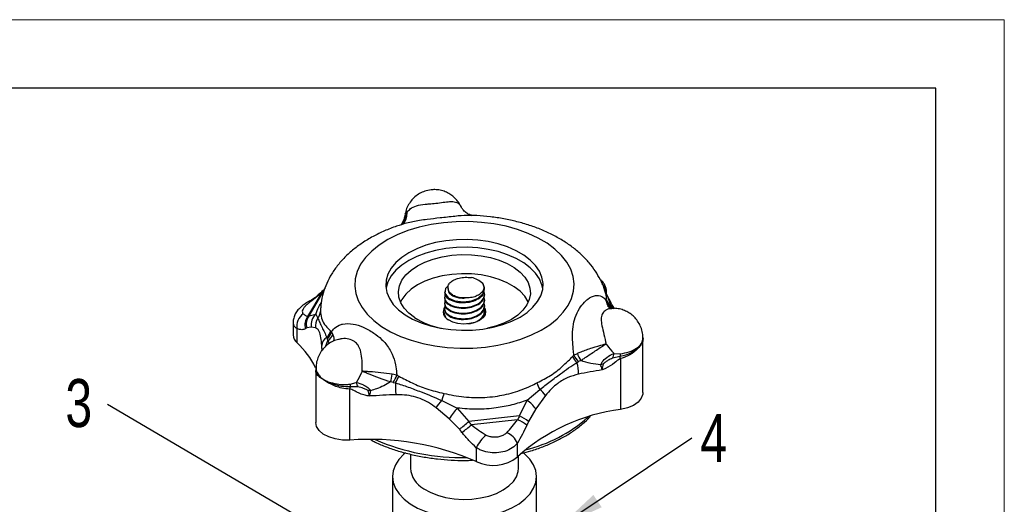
# Model space of a CAD drawing. Header units: millimetres. Extents: x 0 to 420, y 0 to 297.
# Tile 11 of 11: x 348 to 420, y 262 to 297. Entities that reach past the tile are written whole.
import ezdxf

# ---------------------------------------------------------------- set-up
doc = ezdxf.new("R2010")
doc.units = ezdxf.units.MM
doc.layers.add('ОСЕВЫЕ', color=7, linetype='Continuous')
doc.styles.add('SLDTEXTSTYLE2', font='TXT', dxfattribs={"width": 0.75})
doc.dimstyles.new('SLDDIMSTYLE1', dxfattribs={"dimtxt": 0.18, "dimasz": 3.302, "dimexe": 0, "dimexo": 0.0625, "dimgap": 0, "dimtad": 0, "dimtih": 1, "dimtoh": 1, "dimdec": 0, "dimrnd": 1e-09, "dimzin": 0, "dimdsep": 46, "dimtxsty": 'Standard', "dimsah": 1, "dimcen": 0.09, "dimadec": 0, "dimazin": 0, "dimtfac": 3.302, "dimtdec": 0, "dimtofl": 0, "dimtmove": 0, "dimatfit": 3, "dimfxl": 0, "dimfrac": 2, "dimtolj": 1, "dimtzin": 0, "dimarcsym": 0})

# ---------------------------------------------------------------- blocks, each defined once
blk = doc.blocks.new('SW_NOTE_0_4')
at = {"color": 0, "linetype": 'Continuous', "lineweight": 0, "insert": (-3.064, 1.865), "char_height": 3.5, "attachment_point": 1, "style": 'SLDTEXTSTYLE2'}
blk.add_mtext('3', dxfattribs=at)
blk = doc.blocks.new('SW_NOTE_0_5')
at = {"color": 0, "linetype": 'Continuous', "lineweight": 0, "insert": (0.616, 1.74), "char_height": 3.5, "attachment_point": 1, "style": 'SLDTEXTSTYLE2'}
blk.add_mtext('4', dxfattribs=at)

msp = doc.modelspace()

# ---------------------------------------------------------------- linework, layer by layer
at = {"color": 7, "linetype": 'Continuous', "lineweight": 25}
for p, q in [((415, 292), (20, 292)), ((415, 5), (415, 292)), ((381.177, 282.7), (381.122, 282.704)), ((369.213, 275.359), (370.327, 277.231)), ((370.459, 277.393), (370.329, 277.25)), ((379.18, 277.156), (379.18, 277.105)), ((382.105, 277.309), (382.105, 277.388)), ((390.998, 276.975), (390.998, 277.113)), ((379.18, 276.747), (379.18, 276.696)), ((382.105, 276.9), (382.105, 276.952)), ((382.105, 276.492), (382.105, 276.543)), ((390.979, 276.475), (390.982, 276.552)), ((390.979, 276.475), (391.019, 276.263)), ((370.145, 275.894), (370.144, 275.854)), ((379.18, 276.339), (379.18, 276.288)), ((379.18, 275.931), (379.18, 275.88)), ((382.105, 276.084), (382.105, 276.135)), ((382.105, 275.676), (382.105, 275.727)), ((391.333, 276.049), (391.305, 276.142)), ((391.333, 276.049), (391.38, 275.925)), ((369.311, 275.402), (369.802, 275.51)), ((369.802, 275.51), (369.948, 275.216)), ((379.18, 275.523), (379.18, 275.472)), ((382.085, 275.429), (382.044, 275.505)), ((368.152, 274.931), (368.152, 274.018)), ((368.44, 273.421), (368.44, 274.438)), ((369.467, 274.562), (369.139, 274.511)), ((369.789, 274.516), (369.467, 274.562)), ((370.881, 274.29), (370.946, 274.22)), ((370.614, 273.813), (370.652, 273.721)), ((370.686, 273.596), (370.652, 273.721)), ((370.946, 274.22), (371.042, 274.015)), ((393.645, 273.702), (393.644, 273.807)), ((393.653, 273.807), (393.652, 273.818)), ((393.656, 269.801), (393.656, 273.703)), ((370.234, 273.024), (370.226, 272.83)), ((370.23, 273.023), (370.234, 273.232)), ((388.523, 272.423), (388.624, 272.518)), ((388.624, 272.518), (388.872, 272.657)), ((389.122, 272.132), (388.957, 272.059)), ((391.98, 272.427), (391.44, 272.3)), ((391.539, 272.656), (391.984, 272.625)), ((392.023, 272.272), (392.023, 268.552)), ((369.795, 271.405), (369.795, 267.622)), ((369.824, 271.631), (369.798, 271.405)), ((369.817, 271.653), (369.816, 271.625)), ((388.831, 271.987), (388.957, 272.059)), ((375.704, 271.064), (375.378, 271.138)), ((375.704, 271.064), (375.846, 270.996)), ((372.286, 266.331), (372.286, 270.05)), ((372.309, 270.411), (372.741, 270.54)), ((372.864, 270.209), (372.323, 270.214)), ((375.45, 270.538), (375.247, 270.57)), ((375.45, 270.538), (375.61, 270.499)), ((385.199, 269.239), (386.132, 270.024)), ((378.986, 269.22), (380.117, 268.667)), ((384.653, 268.095), (385.199, 269.239)), ((386.551, 269.585), (385.845, 268.603)), ((379.523, 267.892), (378.576, 268.687)), ((380.117, 268.667), (380.954, 267.679)), ((385.845, 268.603), (385.314, 267.694)), ((380.272, 267.126), (379.523, 267.892)), ((384.653, 268.095), (380.954, 267.679)), ((384.517, 267.819), (381.151, 267.44)), ((381.497, 265.777), (381.497, 264.76)), ((384.508, 265.099), (384.508, 266.116)), ((376.698, 265.302), (376.698, 264.283)), ((384.588, 264.283), (384.588, 265.181)), ((375.393, 263.67), (375.393, 259.588)), ((385.893, 259.588), (385.893, 263.67))]:
    msp.add_line(p, q, dxfattribs=at)
at = {"color": 8, "linetype": 'Continuous', "lineweight": 25}
for p, q in [((369.311, 275.402), (370.416, 277.259)), ((370.144, 275.854), (370.141, 275.714)), ((391.019, 276.263), (391.125, 276.111)), ((370.497, 273.144), (370.686, 273.596)), ((370.686, 273.596), (370.773, 273.367))]:
    msp.add_line(p, q, dxfattribs=at)
at = {"color": 7, "linetype": 'Continuous', "lineweight": 25, "flags": 128}
for points in [[(374.601, 274.622), (375.252, 274.238), (375.975, 273.9), (376.761, 273.613), (377.6, 273.381), (378.48, 273.206), (379.389, 273.092), (380.315, 273.039), (381.245, 273.049), (382.167, 273.121), (383.068, 273.254), (383.936, 273.447), (384.76, 273.697), (385.528, 274), (386.23, 274.352), (386.856, 274.75), (387.398, 275.186), (387.848, 275.656), (388.201, 276.153), (388.452, 276.67), (388.597, 277.2), (388.634, 277.737), (388.564, 278.273), (388.385, 278.8), (388.103, 279.311), (387.719, 279.801), (387.239, 280.261), (386.67, 280.686), (386.02, 281.07), (385.296, 281.407), (384.51, 281.694), (383.671, 281.927), (382.792, 282.101), (381.883, 282.216), (380.957, 282.268), (380.027, 282.259), (379.105, 282.187), (378.203, 282.054), (377.335, 281.861), (376.511, 281.611), (375.743, 281.308), (375.042, 280.955), (374.416, 280.558), (373.874, 280.122), (373.423, 279.652), (373.07, 279.155), (372.819, 278.638), (372.674, 278.107), (372.637, 277.571), (372.708, 277.035), (372.886, 276.508), (373.169, 275.996), (373.552, 275.507), (374.032, 275.047), (374.601, 274.622)], [(376.308, 275.479), (376.861, 275.159), (377.484, 274.886), (378.167, 274.664), (378.895, 274.498), (379.655, 274.39), (380.434, 274.344), (381.217, 274.359), (381.989, 274.435), (382.735, 274.571), (383.443, 274.765), (384.098, 275.013), (384.689, 275.31), (385.204, 275.65), (385.634, 276.028), (385.971, 276.436), (386.209, 276.867), (386.343, 277.312), (386.37, 277.764), (386.291, 278.214), (386.106, 278.653), (385.819, 279.074), (385.436, 279.468), (384.964, 279.828), (384.41, 280.148), (383.787, 280.422), (383.105, 280.644), (382.376, 280.81), (381.616, 280.917), (380.837, 280.964), (380.054, 280.949), (379.282, 280.873), (378.536, 280.736), (377.828, 280.542), (377.173, 280.295), (376.582, 279.998), (376.067, 279.658), (375.637, 279.28), (375.3, 278.872), (375.063, 278.441), (374.929, 277.996), (374.901, 277.544), (374.981, 277.094), (375.165, 276.655), (375.452, 276.234), (375.835, 275.84), (376.308, 275.479)], [(386.352, 277.372), (386.291, 277.65), (386.106, 278.089), (385.819, 278.51), (385.436, 278.904), (384.964, 279.265), (384.41, 279.585), (383.787, 279.858), (383.105, 280.08), (382.376, 280.246), (381.616, 280.354), (380.837, 280.401), (380.054, 280.386), (379.282, 280.309), (378.536, 280.173), (377.828, 279.979), (377.173, 279.731), (376.582, 279.435), (376.067, 279.094), (375.637, 278.716), (375.3, 278.308), (375.063, 277.878), (374.929, 277.432), (374.919, 277.372)], [(377.005, 275.267), (376.575, 275.599), (376.235, 275.965), (375.994, 276.356), (375.856, 276.764), (375.826, 277.179), (375.902, 277.592), (376.084, 277.993), (376.368, 278.375), (376.748, 278.728), (377.214, 279.044), (377.756, 279.317), (378.363, 279.539), (379.021, 279.708), (379.715, 279.817), (380.429, 279.866), (381.148, 279.853), (381.855, 279.778), (382.536, 279.643), (383.173, 279.451), (383.754, 279.206), (384.266, 278.914), (384.696, 278.582), (385.036, 278.216), (385.277, 277.824), (385.415, 277.417), (385.446, 277.002), (385.369, 276.589), (385.187, 276.187), (384.903, 275.806), (384.524, 275.453), (384.057, 275.137), (383.515, 274.864), (382.908, 274.641), (382.311, 274.486)], [(385.294, 276.392), (385.277, 276.428), (385.036, 276.819), (384.696, 277.185), (384.266, 277.518), (383.754, 277.81), (383.173, 278.055), (382.536, 278.247), (381.855, 278.382), (381.148, 278.457), (380.429, 278.47), (379.715, 278.421), (379.021, 278.311), (378.363, 278.143), (377.756, 277.92), (377.214, 277.648), (376.748, 277.331), (376.368, 276.979), (376.084, 276.597), (375.978, 276.392)], [(379.46, 277.577), (379.249, 277.392), (379.196, 277.043), (379.441, 276.715), (379.927, 276.488), (380.565, 276.411), (381.142, 276.487), (381.641, 276.69), (382.01, 277.037), (382.099, 277.443), (381.969, 277.744), (381.969, 277.744)], [(382.086, 276.01), (382.113, 275.964), (382.185, 275.724), (382.141, 275.481), (381.986, 275.255), (381.731, 275.061), (381.394, 274.914), (381.001, 274.825), (380.581, 274.8), (380.165, 274.842), (379.784, 274.946), (379.466, 275.107)], [(393.656, 269.801), (393.646, 269.684), (393.533, 269.379), (393.298, 269.099), (392.954, 268.859), (392.52, 268.673), (392.023, 268.552)], [(372.286, 266.331), (371.746, 266.335), (371.224, 266.413), (370.749, 266.561), (370.348, 266.769), (370.045, 267.027), (369.857, 267.319), (369.795, 267.622)], [(376.337, 265.404), (376.22, 265.303), (375.863, 264.923), (375.602, 264.518), (375.445, 264.095), (375.393, 263.664), (375.448, 263.233), (375.609, 262.81), (375.872, 262.405), (376.233, 262.026), (376.683, 261.681)], [(376.683, 261.681), (377.214, 261.376), (377.814, 261.117), (378.472, 260.911), (379.175, 260.761), (379.907, 260.67), (380.654, 260.64), (381.401, 260.671), (382.133, 260.764), (382.834, 260.916), (383.491, 261.124), (384.09, 261.384), (384.618, 261.691), (385.066, 262.037), (385.423, 262.417), (385.684, 262.823), (385.841, 263.246), (385.893, 263.677), (385.838, 264.108), (385.677, 264.531), (385.414, 264.935), (385.053, 265.314), (384.947, 265.406)], [(377.667, 262.788), (378.134, 262.525), (378.669, 262.311), (379.258, 262.15), (379.885, 262.048), (380.533, 262.006), (381.184, 262.027), (381.819, 262.109), (382.423, 262.25), (382.978, 262.447), (383.47, 262.694), (383.884, 262.985), (384.21, 263.31), (384.439, 263.662), (384.564, 264.032), (384.588, 264.283)]]:
    msp.add_lwpolyline(points, dxfattribs=at)
at = {"color": 8, "linetype": 'Continuous', "lineweight": 25, "flags": 128}
msp.add_lwpolyline([(370.329, 277.25), (370.328, 277.248), (370.327, 277.231)], dxfattribs=at)
at = {"color": 7, "linetype": 'Continuous', "lineweight": 25}
for centre, radius, start, end in [((380.92, 276.762), 1.437, 43.11476, 81.00021), ((391.845, 276.833), 0.937, 202.48997, 236.84626), ((391.841, 276.898), 0.927, 201.91699, 234.63228), ((369.244, 275.774), 0.898, 321.52671, 356.1143), ((379.727, 275.682), 0.632, 144.6373, 245.65382), ((391.689, 276.617), 0.758, 207.83093, 245.92187), ((369.549, 274.647), 1.128, 126.7839, 190.65949), ((370, 274.75), 0.995, 142.29906, 197.03486), ((370.098, 274.789), 0.998, 142.05943, 196.16735), ((370.501, 274.73), 1.048, 131.88088, 189.21868), ((370.807, 274.653), 1.027, 146.7664, 187.6363), ((380.113, 280.21), 5.839, 237.84983, 258.62027), ((369.786, 274.591), 1.136, 316.79487, 344.60703), ((368.969, 274.044), 0.817, 181.84101, 229.64604), ((370.937, 273.188), 0.704, 117.34874, 176.37787), ((369.836, 274.537), 1.154, 314.9683, 344.03144), ((370.102, 274.452), 1.036, 304.27448, 335.02398), ((394.574, 273.685), 0.936, 181.29037, 183.62737), ((392.766, 273.609), 0.874, 358.25093, 1.04537), ((364.19, 268.849), 6.243, 26.29706, 47.09272), ((394.598, 273.109), 1.274, 178.77348, 180.62922), ((392.718, 272.95), 0.623, 10.50673, 13.43), ((389.986, 273.131), 1.625, 205.82875, 224.71656), ((390.07, 273.217), 1.606, 205.82037, 226.17255), ((390.596, 273.157), 1.796, 196.17073, 214.79011), ((399.078, 270.359), 7.881, 163.0526, 165.73521), ((396.788, 272.418), 4.808, 177.52286, 179.8874), ((386.094, 270.708), 6.131, 14.77845, 16.28525), ((387.1, 271.329), 1.853, 354.08901, 20.82304), ((392.258, 266.616), 5.472, 106.06205, 108.01158), ((368.971, 271.061), 1.103, 355.37999, 357.38984), ((371.018, 271.05), 0.951, 184.68968, 187.23946), ((371.869, 271.652), 3.547, 342.23861, 351.65859), ((372.963, 272.065), 2.918, 328.45451, 339.93458), ((372.977, 272.057), 3.06, 329.39873, 339.71375), ((371.905, 270.188), 1.251, 163.197, 164.76549), ((368.923, 270.513), 1.785, 1.15795, 2.47757), ((369.043, 270.877), 3.347, 345.69633, 348.58405), ((382.208, 271.03), 9.918, 183.58175, 184.71851), ((379.381, 272.819), 7.02, 198.94366, 201.82034), ((373.198, 262.459), 7.497, 85.4381, 86.91132), ((380.055, 270.264), 4.451, 176.96573, 188.03483), ((388.618, 271.395), 2.839, 198.2698, 208.87688), ((384.393, 267.945), 2.711, 37.23073, 50.09308), ((314.819, 318.247), 80.753, 322.14148, 322.61868), ((442.801, 250.401), 66.532, 163.09967, 163.5691), ((383.908, 267.282), 2.345, 34.29928, 56.60719), ((388.921, 261.312), 11.472, 140.11952, 145.00184), ((393.631, 255.148), 13.5, 96.84253, 132.51447), ((382.71, 263.965), 4.257, 54.38179, 64.86854), ((382.772, 264.254), 4.277, 53.53818, 63.91552), ((370.21, 280.235), 16.526, 307.51048, 310.55405), ((370.113, 280.768), 17.306, 306.69876, 309.63164), ((373.735, 247.027), 19.358, 66.35899, 94.29208), ((384.231, 264.403), 3.059, 131.26641, 153.30806), ((383.137, 265.474), 1.514, 25.09162, 67.43617), ((382.728, 267.369), 2.885, 244.74183, 308.10245), ((378.559, 264.427), 1.866, 184.44137, 241.46346)]:
    msp.add_arc(centre, radius, start, end, dxfattribs=at)
at = {"color": 8, "linetype": 'Continuous', "lineweight": 25}
for centre, radius, start, end in [((389.979, 277.025), 0.995, 357.11344, 44.57839), ((369.269, 276.344), 0.112, 23.57069, 69.03534), ((391.113, 275.661), 0.518, 29.40859, 68.24166), ((382.709, 275.749), 10.394, 283.08763, 311.8), ((380.443, 280.957), 15.901, 246.58315, 271.31398)]:
    msp.add_arc(centre, radius, start, end, dxfattribs=at)
at = {"color": 7, "linetype": 'Continuous', "lineweight": 25}
for centre, major_axis, ratio, start_param, end_param in [((356.997, 262.08), (13.398, 13.434), 0.123014, 0.299689, 0.317049), ((357.738, 261.426), (12.426, 13.347), 0.101601, 0.313711, 0.33107), ((395.603, 253.41), (-2.679, 21.523), 0.61475, 0.746218, 0.763578), ((373.623, 250.889), (-2.409, 20.966), 0.585025, 5.511037, 5.528396), ((373.773, 250.953), (-2.679, 21.523), 0.61475, 5.50515, 5.52251), ((395.453, 253.346), (-2.409, 20.966), 0.585025, 0.752105, 0.769464)]:
    msp.add_ellipse(centre, major_axis=major_axis, ratio=ratio, start_param=start_param, end_param=end_param, dxfattribs=at)
for points, knots in [([(378.2, 284.59), (378.046, 284.563), (377.757, 284.512), (377.363, 284.328), (377.022, 284.087), (376.731, 283.782), (376.505, 283.422), (376.364, 283.088), (376.333, 282.875), (376.322, 282.802)], [0, 0, 0, 0, 0.167404, 0.315807, 0.464405, 0.614841, 0.767373, 0.921551, 1, 1, 1, 1]), ([(380.366, 283.405), (380.363, 283.412), (380.311, 283.546), (380.147, 283.771), (379.885, 284.06), (379.578, 284.288), (379.242, 284.459), (378.874, 284.57), (378.521, 284.613), (378.294, 284.597), (378.2, 284.59)], [0, 0, 0, 0, 0.009676, 0.163694, 0.311832, 0.455634, 0.597285, 0.740462, 0.891732, 1, 1, 1, 1]), ([(376.465, 282.966), (376.534, 283.046), (376.705, 283.245), (377.139, 283.443), (377.638, 283.526), (378.123, 283.569), (378.585, 283.608), (379.105, 283.681), (379.6, 283.749), (380.028, 283.724), (380.266, 283.57), (380.352, 283.43), (380.367, 283.405)], [0, 0, 0, 0, 0.084306, 0.20982, 0.341337, 0.400758, 0.491833, 0.599286, 0.705917, 0.834329, 0.971301, 1, 1, 1, 1]), ([(380.407, 283.326), (380.4, 283.339), (380.389, 283.359), (380.378, 283.383), (380.372, 283.395), (380.369, 283.401), (380.368, 283.403), (380.367, 283.405)], [0, 0, 0, 0, 0.498167, 0.775169, 0.895215, 0.931504, 1, 1, 1, 1]), ([(381.202, 282.72), (381.202, 282.72), (381.218, 282.719), (381.153, 282.725), (381.003, 282.774), (380.79, 282.884), (380.58, 283.064), (380.439, 283.256), (380.411, 283.321), (380.405, 283.337)], [0, 0, 0, 0, 0.006458, 0.15365, 0.309151, 0.495903, 0.744239, 0.939204, 1, 1, 1, 1]), ([(376.409, 282.152), (376.168, 282.081), (375.615, 281.92), (374.799, 281.595), (373.961, 281.189), (373.18, 280.719), (372.466, 280.189), (371.832, 279.603), (371.289, 278.969), (370.846, 278.296), (370.507, 277.597), (370.28, 276.883), (370.162, 276.298), (370.155, 275.955), (370.153, 275.853)], [0, 0, 0, 0, 0.071286, 0.163433, 0.256258, 0.349656, 0.443173, 0.536017, 0.627255, 0.716061, 0.802013, 0.885191, 0.966049, 1, 1, 1, 1]), ([(376.304, 282.806), (376.293, 282.739), (376.262, 282.538), (376.16, 282.272), (376.049, 282.097), (376.005, 282.028)], [0, 0, 0, 0, 0.23394, 0.695358, 1, 1, 1, 1]), ([(390.915, 277.07), (390.888, 277.175), (390.799, 277.507), (390.556, 278.041), (390.192, 278.67), (389.739, 279.268), (389.203, 279.834), (388.584, 280.364), (387.885, 280.852), (387.114, 281.291), (386.281, 281.678), (385.395, 282.006), (384.469, 282.275), (383.511, 282.484), (382.53, 282.628), (381.73, 282.706), (381.259, 282.714), (381.122, 282.716)], [0, 0, 0, 0, 0.029797, 0.094841, 0.161027, 0.228852, 0.298634, 0.37042, 0.443951, 0.518717, 0.594139, 0.669667, 0.74501, 0.820081, 0.894891, 0.969508, 1, 1, 1, 1]), ([(379.452, 277.356), (379.444, 277.421), (379.425, 277.564), (379.541, 277.784), (379.785, 277.984), (380.141, 278.135), (380.573, 278.215), (380.922, 278.211), (381.108, 278.186), (381.145, 278.181)], [0, 0, 0, 0, 0.128199, 0.284281, 0.444622, 0.607294, 0.78163, 0.955895, 1, 1, 1, 1]), ([(390.99, 277.114), (390.992, 277.142), (391.001, 277.26), (390.949, 277.463), (390.843, 277.708), (390.699, 277.913), (390.579, 278.021), (390.527, 278.067)], [0, 0, 0, 0, 0.073345, 0.309694, 0.545519, 0.803695, 1, 1, 1, 1]), ([(370.329, 277.251), (370.216, 277.137), (369.977, 276.895), (369.627, 276.628), (369.386, 276.5), (369.304, 276.457)], [0, 0, 0, 0, 0.370267, 0.785735, 1, 1, 1, 1]), ([(370.327, 277.231), (370.183, 277.075), (369.889, 276.759), (369.546, 276.513), (369.372, 276.388)], [0, 0, 0, 0, 0.493681, 1, 1, 1, 1]), ([(379.241, 276.931), (379.21, 276.832), (379.14, 276.613), (379.401, 276.291), (379.902, 276.053), (380.536, 275.977), (381.155, 276.057), (381.694, 276.274), (382.044, 276.615), (382.164, 276.941), (382.065, 277.104), (382.044, 277.139)], [0, 0, 0, 0, 0.1070561, 0.2350949, 0.3612486, 0.4886352, 0.6005959, 0.7128897, 0.8400844, 0.9663209, 1, 1, 1, 1]), ([(379.213, 277.103), (379.204, 277.066), (379.166, 276.91), (379.409, 276.648), (379.9, 276.411), (380.536, 276.334), (381.157, 276.414), (381.686, 276.631), (382.052, 276.951), (382.073, 277.2), (382.082, 277.311)], [0, 0, 0, 0, 0.046018, 0.192468, 0.336763, 0.482468, 0.610528, 0.73897, 0.884455, 1, 1, 1, 1]), ([(379.451, 277.386), (379.451, 277.369), (379.451, 277.337), (379.451, 277.301), (379.451, 277.284)], [0, 0, 0, 0, 0.501421, 1, 1, 1, 1]), ([(380.699, 276.701), (380.615, 276.702), (380.397, 276.704), (380.058, 276.774), (379.741, 276.92), (379.513, 277.121), (379.473, 277.277), (379.452, 277.356)], [0, 0, 0, 0, 0.134878, 0.349584, 0.56429, 0.778996, 1, 1, 1, 1]), ([(379.461, 277.284), (379.463, 277.236), (379.468, 277.124), (379.603, 276.963), (379.833, 276.818), (380.141, 276.722), (380.443, 276.688), (380.632, 276.698), (380.699, 276.701)], [0, 0, 0, 0, 0.141513, 0.331516, 0.517375, 0.706278, 0.895209, 1, 1, 1, 1]), ([(381.969, 277.744), (382.008, 277.653), (382.086, 277.47), (381.996, 277.19), (381.759, 276.953), (381.409, 276.782), (381.034, 276.702), (380.793, 276.701), (380.699, 276.701)], [0, 0, 0, 0, 0.186525, 0.373224, 0.551365, 0.723937, 0.891874, 1, 1, 1, 1]), ([(391.566, 275.912), (391.508, 276.02), (391.367, 276.278), (391.176, 276.641), (391.015, 276.951), (390.924, 277.102), (390.89, 277.159)], [0, 0, 0, 0, 0.204841, 0.491678, 0.808827, 1, 1, 1, 1]), ([(369.31, 276.446), (369.273, 276.427), (369.114, 276.341), (368.849, 276.165), (368.56, 275.911), (368.339, 275.624), (368.207, 275.322), (368.145, 275.085), (368.157, 274.956), (368.159, 274.934)], [0, 0, 0, 0, 0.059184, 0.255054, 0.461711, 0.641689, 0.806744, 0.967761, 1, 1, 1, 1]), ([(379.241, 276.523), (379.21, 276.423), (379.14, 276.205), (379.401, 275.882), (379.902, 275.645), (380.536, 275.568), (381.155, 275.649), (381.694, 275.865), (382.044, 276.207), (382.164, 276.532), (382.065, 276.696), (382.044, 276.73)], [0, 0, 0, 0, 0.107056, 0.235095, 0.361249, 0.488635, 0.600596, 0.71289, 0.840084, 0.966321, 1, 1, 1, 1]), ([(379.213, 276.695), (379.204, 276.658), (379.166, 276.502), (379.409, 276.24), (379.9, 276.002), (380.536, 275.926), (381.157, 276.006), (381.686, 276.222), (382.052, 276.542), (382.073, 276.792), (382.082, 276.902)], [0, 0, 0, 0, 0.046018, 0.192468, 0.336763, 0.482468, 0.610528, 0.73897, 0.884455, 1, 1, 1, 1]), ([(379.213, 276.287), (379.204, 276.249), (379.166, 276.094), (379.409, 275.832), (379.9, 275.594), (380.536, 275.517), (381.157, 275.598), (381.686, 275.814), (382.052, 276.134), (382.073, 276.384), (382.082, 276.494)], [0, 0, 0, 0, 0.046018, 0.192468, 0.336763, 0.482468, 0.610528, 0.73897, 0.884455, 1, 1, 1, 1]), ([(388.624, 272.518), (388.607, 272.661), (388.564, 273.041), (388.528, 273.479), (388.51, 274.043), (388.538, 274.626), (388.709, 275.318), (388.993, 275.905), (389.322, 276.343), (389.706, 276.695), (390.142, 276.919), (390.621, 276.873), (390.867, 276.658), (390.959, 276.511), (390.975, 276.482), (390.979, 276.475)], [0, 0, 0, 0, 0.050867, 0.135212, 0.153342, 0.266544, 0.379905, 0.510455, 0.620481, 0.685947, 0.810462, 0.909289, 0.983178, 0.995721, 1, 1, 1, 1]), ([(369.372, 276.388), (369.334, 276.362), (369.22, 276.284), (369.057, 276.145), (368.912, 275.974), (368.827, 275.804), (368.803, 275.65), (368.851, 275.583), (368.873, 275.551)], [0, 0, 0, 0, 0.0880335, 0.2631241, 0.4518244, 0.6442461, 0.8314274, 1, 1, 1, 1]), ([(370.141, 275.714), (370.142, 275.687), (370.152, 275.496), (370.23, 275.073), (370.487, 274.693), (370.757, 274.417), (370.881, 274.29)], [0, 0, 0, 0, 0.052023, 0.380813, 0.715917, 1, 1, 1, 1]), ([(379.241, 275.706), (379.197, 275.605), (379.134, 275.461), (379.248, 275.333), (379.281, 275.295)], [0, 0, 0, 0, 0.705485, 1, 1, 1, 1]), ([(379.241, 276.114), (379.21, 276.015), (379.14, 275.797), (379.401, 275.474), (379.902, 275.237), (380.536, 275.16), (381.155, 275.24), (381.694, 275.457), (382.044, 275.799), (382.164, 276.124), (382.065, 276.288), (382.044, 276.322)], [0, 0, 0, 0, 0.107056, 0.235095, 0.361249, 0.488635, 0.600596, 0.71289, 0.840084, 0.966321, 1, 1, 1, 1]), ([(379.196, 275.767), (379.258, 275.652), (379.382, 275.422), (379.907, 275.186), (380.534, 275.109), (381.157, 275.189), (381.686, 275.406), (382.052, 275.726), (382.073, 275.975), (382.082, 276.086)], [0, 0, 0, 0, 0.153515, 0.30477, 0.457503, 0.591741, 0.726378, 0.878881, 1, 1, 1, 1]), ([(380.883, 274.82), (380.97, 274.829), (381.253, 274.856), (381.693, 275.054), (382.044, 275.389), (382.164, 275.716), (382.065, 275.879), (382.044, 275.914)], [0, 0, 0, 0, 0.11177, 0.361499, 0.644365, 0.925101, 1, 1, 1, 1]), ([(381.72, 275.079), (381.835, 275.167), (382.066, 275.342), (382.077, 275.565), (382.082, 275.678)], [0, 0, 0, 0, 0.497698, 1, 1, 1, 1]), ([(391.394, 275.946), (391.377, 275.945), (391.315, 275.941), (391.196, 275.981), (391.101, 276.074), (391.095, 276.086), (391.094, 276.089)], [0, 0, 0, 0, 0.160296, 0.565175, 0.861314, 1, 1, 1, 1]), ([(393.641, 273.819), (393.643, 273.852), (393.654, 274.035), (393.581, 274.358), (393.432, 274.758), (393.212, 275.104), (392.946, 275.393), (392.642, 275.623), (392.306, 275.797), (391.94, 275.906), (391.631, 275.956), (391.448, 275.938), (391.396, 275.933)], [0, 0, 0, 0, 0.029327, 0.159471, 0.282647, 0.400208, 0.51325, 0.622941, 0.730922, 0.839941, 0.954906, 1, 1, 1, 1]), ([(368.873, 275.551), (368.939, 275.498), (369.072, 275.389), (369.165, 275.369), (369.213, 275.359)], [0, 0, 0, 0, 0.494313, 1, 1, 1, 1]), ([(369.948, 275.216), (369.991, 275.119), (370.077, 274.924), (370.242, 274.559), (370.422, 274.217), (370.55, 273.948), (370.614, 273.813)], [0, 0, 0, 0, 0.274275, 0.550958, 0.77483, 1, 1, 1, 1]), ([(369.049, 274.458), (368.965, 274.424), (368.795, 274.355), (368.56, 274.41), (368.44, 274.438)], [0, 0, 0, 0, 0.4910018, 1, 1, 1, 1]), ([(370.234, 273.232), (370.221, 273.432), (370.193, 273.838), (370.075, 274.232), (369.935, 274.457), (369.838, 274.496), (369.789, 274.516)], [0, 0, 0, 0, 0.288293, 0.58744, 0.790816, 1, 1, 1, 1]), ([(370.946, 274.22), (371.011, 274.314), (371.186, 274.563), (371.497, 274.724), (371.957, 274.847), (372.522, 274.837), (373.299, 274.581), (373.998, 274.186), (374.533, 273.759), (374.997, 273.264), (375.368, 272.681), (375.613, 271.911), (375.686, 271.377), (375.701, 271.122), (375.703, 271.076), (375.704, 271.064)], [0, 0, 0, 0, 0.050867, 0.135212, 0.153342, 0.266544, 0.379905, 0.510455, 0.620481, 0.685947, 0.810462, 0.909289, 0.983178, 0.995721, 1, 1, 1, 1]), ([(371.533, 273.692), (371.474, 273.682), (371.278, 273.648), (370.968, 273.508), (370.618, 273.282), (370.318, 272.987), (370.076, 272.636), (369.91, 272.241), (369.824, 271.904), (369.829, 271.705), (369.83, 271.649)], [0, 0, 0, 0, 0.062913, 0.207045, 0.350633, 0.495818, 0.64306, 0.791994, 0.942034, 1, 1, 1, 1]), ([(393.533, 273.368), (393.538, 273.376), (393.546, 273.391), (393.569, 273.437), (393.608, 273.527), (393.627, 273.612), (393.638, 273.663)], [0, 0, 0, 0, 0.083948, 0.152351, 0.481579, 1, 1, 1, 1]), ([(393.64, 273.625), (393.616, 273.545), (393.59, 273.458), (393.538, 273.375), (393.533, 273.368)], [0, 0, 0, 0, 0.916378, 1, 1, 1, 1]), ([(393.64, 273.583), (393.638, 273.575), (393.619, 273.507), (393.583, 273.435), (393.537, 273.373), (393.533, 273.368)], [0, 0, 0, 0, 0.110785, 0.925998, 1, 1, 1, 1]), ([(388.872, 272.657), (388.959, 272.695), (389.283, 272.835), (389.935, 273.063), (390.544, 273.24), (390.86, 273.326), (390.917, 273.342), (390.941, 273.348), (390.953, 273.351), (390.956, 273.352), (390.958, 273.353)], [0, 0, 0, 0, 0.147201, 0.54209, 0.915775, 0.962655, 0.983311, 0.995354, 0.996963, 1, 1, 1, 1]), ([(389.122, 272.132), (389.202, 272.185), (389.499, 272.379), (390.073, 272.77), (390.599, 273.123), (390.873, 273.298), (390.922, 273.33), (390.943, 273.343), (390.953, 273.35), (390.956, 273.352), (390.958, 273.353)], [0, 0, 0, 0, 0.147201, 0.542044, 0.915164, 0.962452, 0.983236, 0.995353, 0.996959, 1, 1, 1, 1]), ([(390.958, 273.353), (390.98, 273.325), (391.159, 273.098), (391.341, 272.845), (391.524, 272.67), (391.539, 272.656)], [0, 0, 0, 0, 0.113162, 0.929332, 1, 1, 1, 1]), ([(393.324, 273.095), (393.175, 272.968), (392.875, 272.713), (392.363, 272.506), (392.053, 272.442), (391.98, 272.427)], [0, 0, 0, 0, 0.4321244, 0.8655405, 1, 1, 1, 1]), ([(391.984, 272.625), (392.213, 272.663), (392.671, 272.738), (393.099, 272.959), (393.279, 273.1), (393.325, 273.136)], [0, 0, 0, 0, 0.427068, 0.854054, 1, 1, 1, 1]), ([(393.331, 273.064), (393.316, 273.047), (393.151, 272.857), (392.873, 272.637), (392.425, 272.4), (392.19, 272.325), (392.023, 272.272)], [0, 0, 0, 0, 0.050892, 0.557997, 0.686858, 1, 1, 1, 1]), ([(393.533, 273.368), (393.529, 273.36), (393.49, 273.292), (393.424, 273.199), (393.348, 273.119), (393.324, 273.095)], [0, 0, 0, 0, 0.083537, 0.72038, 1, 1, 1, 1]), ([(393.325, 273.136), (393.359, 273.167), (393.434, 273.234), (393.497, 273.314), (393.529, 273.361), (393.533, 273.368)], [0, 0, 0, 0, 0.414795, 0.916049, 1, 1, 1, 1]), ([(393.533, 273.368), (393.53, 273.36), (393.483, 273.267), (393.415, 273.165), (393.34, 273.075), (393.331, 273.064)], [0, 0, 0, 0, 0.0740016, 0.8892146, 1, 1, 1, 1]), ([(385.922, 270.505), (385.975, 270.533), (386.358, 270.736), (387.06, 271.093), (387.864, 271.773), (388.316, 272.218), (388.523, 272.423)], [0, 0, 0, 0, 0.052023, 0.380813, 0.715917, 1, 1, 1, 1]), ([(390.566, 271.82), (390.327, 271.844), (389.844, 271.893), (389.364, 272.052), (389.122, 272.132)], [0, 0, 0, 0, 0.4949391, 1, 1, 1, 1]), ([(390.566, 271.82), (390.601, 271.892), (390.705, 272.105), (391.038, 272.414), (391.358, 272.569), (391.539, 272.656)], [0, 0, 0, 0, 0.181245, 0.538112, 1, 1, 1, 1]), ([(392.023, 272.272), (392.009, 272.266), (391.842, 272.198), (391.514, 271.903), (391.081, 271.609), (390.762, 271.49), (390.679, 271.459)], [0, 0, 0, 0, 0.029056, 0.341425, 0.828503, 1, 1, 1, 1]), ([(391.44, 272.3), (391.328, 272.256), (391.145, 272.183), (390.952, 272.041), (390.838, 271.962), (390.783, 271.919), (390.755, 271.895), (390.747, 271.88), (390.744, 271.875)], [0, 0, 0, 0, 0.436065, 0.717349, 0.868146, 0.940474, 0.976821, 1, 1, 1, 1]), ([(386.132, 270.024), (386.383, 270.222), (386.888, 270.618), (387.593, 271.123), (388.238, 271.605), (388.633, 271.86), (388.831, 271.987)], [0, 0, 0, 0, 0.274275, 0.550958, 0.77483, 1, 1, 1, 1]), ([(390.679, 271.459), (390.381, 271.405), (389.783, 271.299), (389.223, 271.192), (388.943, 271.138)], [0, 0, 0, 0, 0.497607, 1, 1, 1, 1]), ([(390.679, 271.459), (390.678, 271.463), (390.674, 271.49), (390.652, 271.605), (390.604, 271.724), (390.566, 271.82)], [0, 0, 0, 0, 0.042408, 0.234439, 1, 1, 1, 1]), ([(390.744, 271.875), (390.727, 271.804), (390.693, 271.665), (390.686, 271.528), (390.679, 271.464), (390.679, 271.459)], [0, 0, 0, 0, 0.484328, 0.959584, 1, 1, 1, 1]), ([(370.348, 270.758), (370.339, 270.764), (370.262, 270.811), (370.166, 270.881), (370.092, 270.951), (370.07, 270.972)], [0, 0, 0, 0, 0.083537, 0.72038, 1, 1, 1, 1]), ([(370.072, 271.011), (370.106, 270.974), (370.179, 270.893), (370.277, 270.811), (370.339, 270.765), (370.348, 270.758)], [0, 0, 0, 0, 0.414795, 0.916049, 1, 1, 1, 1]), ([(370.348, 270.758), (370.34, 270.762), (370.248, 270.808), (370.155, 270.866), (370.083, 270.923), (370.074, 270.93)], [0, 0, 0, 0, 0.074002, 0.889215, 1, 1, 1, 1]), ([(370.348, 270.758), (370.357, 270.753), (370.373, 270.743), (370.426, 270.714), (370.531, 270.659), (370.64, 270.617), (370.706, 270.59)], [0, 0, 0, 0, 0.083948, 0.152351, 0.481579, 1, 1, 1, 1]), ([(370.698, 270.516), (370.684, 270.525), (370.566, 270.593), (370.449, 270.674), (370.356, 270.752), (370.348, 270.758)], [0, 0, 0, 0, 0.110785, 0.925998, 1, 1, 1, 1]), ([(370.707, 270.549), (370.591, 270.61), (370.464, 270.675), (370.357, 270.752), (370.348, 270.758)], [0, 0, 0, 0, 0.916378, 1, 1, 1, 1]), ([(372.741, 270.54), (372.755, 270.557), (372.92, 270.771), (373.058, 271.061), (373.177, 271.321), (373.192, 271.353)], [0, 0, 0, 0, 0.0706679, 0.8868377, 1, 1, 1, 1]), ([(375.378, 271.138), (375.102, 271.176), (374.553, 271.253), (373.874, 271.307), (373.472, 271.335), (373.311, 271.345), (373.244, 271.35), (373.215, 271.351), (373.203, 271.352), (373.196, 271.353), (373.193, 271.353), (373.192, 271.353)], [0, 0, 0, 0, 0.368916, 0.7326552, 0.885156, 0.9493412, 0.9774111, 0.9898803, 0.9953563, 0.9969645, 1, 1, 1, 1]), ([(375.247, 270.57), (374.981, 270.656), (374.454, 270.825), (373.822, 271.082), (373.45, 271.24), (373.301, 271.305), (373.24, 271.332), (373.213, 271.344), (373.202, 271.348), (373.196, 271.351), (373.193, 271.352), (373.192, 271.353)], [0, 0, 0, 0, 0.368894, 0.732612, 0.885841, 0.949755, 0.977619, 0.98998, 0.995355, 0.996961, 1, 1, 1, 1]), ([(375.846, 270.996), (376.172, 270.828), (376.828, 270.489), (377.925, 270.016), (378.722, 269.837), (379.143, 269.742)], [0, 0, 0, 0, 0.318107, 0.640639, 1, 1, 1, 1]), ([(388.943, 271.138), (388.686, 271.068), (388.164, 270.924), (387.504, 270.54), (386.96, 270.081), (386.689, 269.752), (386.551, 269.585)], [0, 0, 0, 0, 0.288293, 0.58744, 0.790816, 1, 1, 1, 1]), ([(372.286, 270.05), (372.086, 270.069), (371.592, 270.114), (371.05, 270.323), (370.754, 270.486), (370.698, 270.516)], [0, 0, 0, 0, 0.354223, 0.877415, 1, 1, 1, 1]), ([(370.706, 270.59), (370.918, 270.526), (371.277, 270.416), (371.811, 270.376), (372.131, 270.389), (372.279, 270.407), (372.309, 270.411)], [0, 0, 0, 0, 0.4326215, 0.7345643, 0.9455486, 1, 1, 1, 1]), ([(372.323, 270.214), (372.102, 270.218), (371.634, 270.226), (371.081, 270.385), (370.792, 270.512), (370.707, 270.549)], [0, 0, 0, 0, 0.388088, 0.820541, 1, 1, 1, 1]), ([(373.707, 269.548), (373.605, 269.562), (373.363, 269.594), (373.011, 269.725), (372.669, 269.888), (372.439, 270.023), (372.302, 270.047), (372.286, 270.05)], [0, 0, 0, 0, 0.195485, 0.461633, 0.729209, 0.967784, 1, 1, 1, 1]), ([(372.741, 270.54), (372.926, 270.492), (373.219, 270.417), (373.555, 270.193), (373.729, 270.043), (373.782, 269.952), (373.794, 269.932)], [0, 0, 0, 0, 0.477998, 0.758814, 0.946318, 1, 1, 1, 1]), ([(373.602, 269.945), (373.598, 269.95), (373.579, 269.972), (373.465, 270.018), (373.235, 270.133), (373.007, 270.18), (372.864, 270.209)], [0, 0, 0, 0, 0.023348, 0.108152, 0.44375, 1, 1, 1, 1]), ([(373.707, 269.548), (373.707, 269.553), (373.7, 269.617), (373.684, 269.751), (373.63, 269.88), (373.602, 269.945)], [0, 0, 0, 0, 0.0404162, 0.5156724, 1, 1, 1, 1]), ([(373.794, 269.932), (373.767, 269.829), (373.733, 269.701), (373.713, 269.58), (373.708, 269.553), (373.707, 269.548)], [0, 0, 0, 0, 0.7655608, 0.9575921, 1, 1, 1, 1]), ([(375.247, 270.57), (375.085, 270.475), (374.757, 270.283), (374.268, 270.079), (373.94, 269.977), (373.794, 269.932)], [0, 0, 0, 0, 0.352176, 0.711902, 1, 1, 1, 1]), ([(375.61, 270.499), (375.92, 270.403), (376.543, 270.211), (377.414, 269.864), (378.237, 269.555), (378.736, 269.332), (378.986, 269.22)], [0, 0, 0, 0, 0.27427, 0.551413, 0.775214, 1, 1, 1, 1]), ([(379.143, 269.742), (379.381, 269.688), (380.107, 269.522), (381.362, 269.398), (382.827, 269.476), (384.222, 269.776), (385.231, 270.153), (385.778, 270.432), (385.922, 270.505)], [0, 0, 0, 0, 0.103568, 0.315088, 0.532804, 0.728078, 0.928181, 1, 1, 1, 1]), ([(375.648, 269.642), (375.331, 269.629), (374.696, 269.603), (374.044, 269.559), (373.713, 269.549), (373.707, 269.548)], [0, 0, 0, 0, 0.493774, 0.990911, 1, 1, 1, 1]), ([(378.576, 268.687), (378.396, 268.819), (378.031, 269.086), (377.417, 269.372), (376.768, 269.558), (376.175, 269.639), (375.8, 269.641), (375.648, 269.642)], [0, 0, 0, 0, 0.210091, 0.426736, 0.637396, 0.853226, 1, 1, 1, 1]), ([(385.199, 269.239), (384.835, 269.118), (384.104, 268.874), (382.88, 268.647), (381.543, 268.541), (380.595, 268.625), (380.117, 268.667)], [0, 0, 0, 0, 0.224278, 0.45131, 0.723203, 1, 1, 1, 1]), ([(383.718, 266.872), (383.852, 267.018), (384.122, 267.312), (384.384, 267.648), (384.517, 267.819)], [0, 0, 0, 0, 0.494313, 1, 1, 1, 1]), ([(384.766, 265.353), (385.007, 265.416), (385.555, 265.558), (386.36, 265.841), (387.181, 266.188), (387.94, 266.584), (388.638, 267.022), (389.252, 267.505), (389.642, 267.848), (389.8, 268.039), (389.806, 268.046)], [0, 0, 0, 0, 0.114938, 0.261069, 0.4074, 0.553944, 0.700683, 0.847542, 0.994288, 1, 1, 1, 1]), ([(381.151, 267.44), (381.32, 267.307), (381.661, 267.039), (382.027, 266.816), (382.213, 266.703)], [0, 0, 0, 0, 0.493681, 1, 1, 1, 1]), ([(385.189, 267.425), (385.08, 267.199), (384.859, 266.738), (384.627, 266.326), (384.508, 266.116)], [0, 0, 0, 0, 0.491002, 1, 1, 1, 1]), ([(373.821, 266.342), (373.926, 266.287), (374.282, 266.099), (374.953, 265.826), (375.822, 265.526), (376.738, 265.281), (377.688, 265.088), (378.664, 264.949), (379.658, 264.868), (380.515, 264.838), (381.037, 264.858), (381.225, 264.865)], [0, 0, 0, 0, 0.052523, 0.178092, 0.303559, 0.428905, 0.554137, 0.679276, 0.804349, 0.929387, 1, 1, 1, 1]), ([(381.497, 265.777), (381.316, 265.946), (380.948, 266.291), (380.621, 266.689), (380.455, 266.892)], [0, 0, 0, 0, 0.49139, 1, 1, 1, 1]), ([(382.213, 266.703), (382.255, 266.681), (382.382, 266.615), (382.629, 266.56), (382.936, 266.552), (383.241, 266.602), (383.517, 266.7), (383.654, 266.817), (383.718, 266.872)], [0, 0, 0, 0, 0.088034, 0.263124, 0.451824, 0.644246, 0.831427, 1, 1, 1, 1]), ([(384.508, 266.116), (384.392, 265.989), (384.155, 265.73), (383.61, 265.489), (382.987, 265.379), (382.347, 265.42), (381.841, 265.571), (381.586, 265.724), (381.497, 265.777)], [0, 0, 0, 0, 0.179534, 0.363512, 0.545343, 0.726016, 0.904196, 1, 1, 1, 1])]:
    msp.add_open_spline(points, degree=3, knots=knots, dxfattribs=at)
at = {"color": 8, "linetype": 'Continuous', "lineweight": 25}
for points, knots in [([(376.092, 282.054), (376.124, 282.089), (376.266, 282.243), (376.358, 282.522), (376.429, 282.774), (376.451, 282.881), (376.459, 282.93), (376.463, 282.95), (376.464, 282.961), (376.465, 282.964), (376.465, 282.966)], [0, 0, 0, 0, 0.147626, 0.6456002, 0.845544, 0.9314729, 0.9693726, 0.9900126, 0.9934654, 1, 1, 1, 1]), ([(376.221, 282.174), (376.246, 282.202), (376.362, 282.332), (376.414, 282.572), (376.453, 282.794), (376.461, 282.89), (376.464, 282.933), (376.465, 282.952), (376.465, 282.961), (376.465, 282.964), (376.465, 282.966)], [0, 0, 0, 0, 0.135934, 0.637967, 0.841693, 0.92967, 0.968543, 0.989877, 0.993383, 1, 1, 1, 1]), ([(376.313, 282.804), (376.338, 282.86), (376.367, 282.926), (376.453, 282.961), (376.465, 282.966)], [0, 0, 0, 0, 0.855837, 1, 1, 1, 1]), ([(381.122, 282.704), (381.028, 282.711), (380.67, 282.739), (379.892, 282.645), (378.918, 282.544), (378.052, 282.443), (377.221, 282.34), (376.727, 282.226), (376.409, 282.153)], [0, 0, 0, 0, 0.070633, 0.266919, 0.492967, 0.683478, 0.796834, 1, 1, 1, 1]), ([(391.305, 276.142), (391.255, 276.307), (391.155, 276.637), (391.016, 276.937), (390.921, 277.096), (390.896, 277.137)], [0, 0, 0, 0, 0.425196, 0.854847, 1, 1, 1, 1]), ([(369.802, 275.51), (369.864, 275.685), (369.963, 275.965), (370.142, 276.293), (370.21, 276.416)], [0, 0, 0, 0, 0.622087, 1, 1, 1, 1]), ([(390.982, 276.552), (390.99, 276.707), (390.999, 276.883), (390.927, 277.05), (390.918, 277.071)], [0, 0, 0, 0, 0.87268, 1, 1, 1, 1]), ([(391.396, 275.915), (391.31, 275.917), (391.152, 275.92), (390.915, 275.801), (390.696, 275.601), (390.591, 275.258), (390.629, 274.793), (390.765, 274.203), (390.889, 273.687), (390.948, 273.402), (390.958, 273.353)], [0, 0, 0, 0, 0.097063, 0.178522, 0.303374, 0.450677, 0.596853, 0.772888, 0.960658, 1, 1, 1, 1]), ([(368.44, 274.438), (368.344, 274.518), (368.175, 274.656), (368.174, 274.851), (368.173, 274.935)], [0, 0, 0, 0, 0.573122, 1, 1, 1, 1]), ([(371.042, 274.015), (371.093, 273.836), (371.146, 273.655), (371.073, 273.541), (371.071, 273.539)], [0, 0, 0, 0, 0.984578, 1, 1, 1, 1]), ([(373.192, 271.353), (373.193, 271.503), (373.195, 271.875), (373.157, 272.469), (373.05, 272.945), (372.87, 273.291), (372.626, 273.55), (372.213, 273.72), (371.81, 273.769), (371.595, 273.698), (371.536, 273.679)], [0, 0, 0, 0, 0.113005, 0.281245, 0.457531, 0.53718, 0.659258, 0.803289, 0.946218, 1, 1, 1, 1]), ([(393.638, 273.663), (393.648, 273.705), (393.66, 273.758), (393.645, 273.808), (393.642, 273.819)], [0, 0, 0, 0, 0.79356, 1, 1, 1, 1]), ([(393.645, 273.805), (393.648, 273.799), (393.671, 273.742), (393.655, 273.681), (393.64, 273.625)], [0, 0, 0, 0, 0.104113, 1, 1, 1, 1]), ([(393.646, 273.702), (393.65, 273.694), (393.665, 273.656), (393.651, 273.615), (393.64, 273.583)], [0, 0, 0, 0, 0.213988, 1, 1, 1, 1]), ([(370.074, 270.93), (370.061, 270.941), (369.913, 271.065), (369.804, 271.222), (369.798, 271.376), (369.797, 271.405)], [0, 0, 0, 0, 0.075693, 0.829926, 1, 1, 1, 1]), ([(369.837, 271.649), (369.83, 271.623), (369.788, 271.452), (369.899, 271.236), (370.037, 271.057), (370.072, 271.011)], [0, 0, 0, 0, 0.120183, 0.77588, 1, 1, 1, 1]), ([(370.07, 270.972), (369.969, 271.09), (369.788, 271.299), (369.822, 271.526), (369.837, 271.625)], [0, 0, 0, 0, 0.561754, 1, 1, 1, 1])]:
    msp.add_open_spline(points, degree=3, knots=knots, dxfattribs=at)
at = {"layer": 'ОСЕВЫЕ', "lineweight": 18}
for p, q in [((0, 297), (420, 297)), ((420, 297), (420, 0))]:
    msp.add_line(p, q, dxfattribs=at)

# ---------------------------------------------------------------- block references
at = {"color": 7, "linetype": 'Continuous', "lineweight": 0}
for name, p in [('SW_NOTE_0_4', (354.606, 268.919)), ('SW_NOTE_0_5', (397.22, 266.487))]:
    msp.add_blockref(name, p, dxfattribs=at)

# ---------------------------------------------------------------- leaders
for points in [[(372.074, 258.669), (354.606, 268.919)], [(387.6, 260.045), (397.22, 266.487)]]:
    msp.add_leader(points, dimstyle='SLDDIMSTYLE1', dxfattribs=at)

doc.saveas('drawing.dxf')
